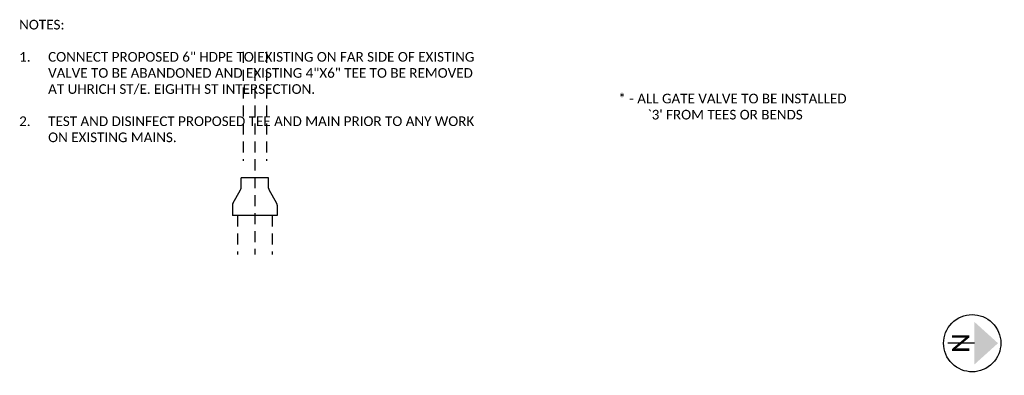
# Model space of a CAD drawing. Header units: feet. Extents: x 2205963 to 2207247, y 306378 to 307002.
# Tile 16 of 16: x 2207233 to 2207247, y 306953 to 306958. Entities that reach past the tile are written whole.
import ezdxf
from ezdxf.enums import TextEntityAlignment as Align

# ---------------------------------------------------------------- set-up
doc = ezdxf.new("R2010")
doc.units = ezdxf.units.FT
doc.header["$MEASUREMENT"] = 0
doc.linetypes.add('2', pattern=[0.1, 0.06, -0.04])
doc.linetypes.add('3', pattern=[0.22, 0.16, -0.06])
for name, color, linetype in [('SH_Data', 7, 'Continuous'), ('SH_Text', 7, 'Continuous'), ('UT_X_Water', 10, '3'), ('UT_X_Water_Cells', 131, 'Continuous')]:
    doc.layers.add(name, color=color, linetype=linetype)
doc.styles.add('Font 70-Main Title', font='calibri.ttf', dxfattribs={"width": 1.15, "height": 0.25})
doc.styles.add('Straight Normal (0.14) Font 30', font='calibri.ttf', dxfattribs={"height": 0.14})

# ---------------------------------------------------------------- blocks, each defined once
blk = doc.blocks.new('NARROW')
at = {"layer": 'SH_Data', "color": 7, "linetype": 'Continuous'}
blk.add_line((0, 0.033), (0, -0.354), dxfattribs=at)
blk.add_arc((0, 0), 0.415, 129.7798, 129.7633, dxfattribs=at)
blk.add_solid([(0, 0.374), (-0.308, 0.033), (0.308, 0.033)], dxfattribs=at)
at = {"layer": 'SH_Data', "color": 7, "linetype": 'Continuous', "style": 'Font 70-Main Title', "width": 1.15}
blk.add_text('N', height=0.25, dxfattribs=at).set_placement((-0.001, -0.166), align=Align.MIDDLE_CENTER)
blk = doc.blocks.new('A$Cdf5d6533')
at = {"color": 0, "linetype": 'ByBlock'}
for p, q in [((-0.2165, 0), (0.2165, 0)), ((-0.2165, -0.0989), (-0.2165, 0)), ((0.2165, -0.0989), (0.2165, 0)), ((-0.2122, -0.1152), (-0.1374, -0.2482)), ((0.2122, -0.1152), (0.1374, -0.2482)), ((-0.1331, -0.2645), (-0.1331, -0.3634)), ((0.1331, -0.2645), (0.1331, -0.3634)), ((-0.1331, -0.3634), (0.1331, -0.3634))]:
    blk.add_line(p, q, dxfattribs=at)
for centre, start, end in [((-0.1831, -0.0989), 180, 209.35775), ((0.1831, -0.0989), 330.64225, 0), ((-0.1665, -0.2645), 0, 29.35775), ((0.1665, -0.2645), 150.64225, 180)]:
    blk.add_arc(centre, 0.0333, start, end, dxfattribs=at)
blk = doc.blocks.new('pvcsch40-10x6red')
at = {"xscale": 26.99730021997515, "yscale": 26.99730021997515, "zscale": 26.99730021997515, "rotation": 90}
blk.add_blockref('A$Cdf5d6533', (0, 0), dxfattribs=at)

msp = doc.modelspace()

# ---------------------------------------------------------------- linework, layer by layer
at = {"layer": 'UT_X_Water'}
for p, q in [((2207236.356, 306957.727), (2207236.356, 306956.144)), ((2207236.523, 306957.727), (2207236.523, 306954.787)), ((2207236.69, 306957.727), (2207236.69, 306956.144)), ((2207236.273, 306955.352), (2207236.273, 306954.787)), ((2207236.773, 306955.352), (2207236.773, 306954.787))]:
    msp.add_line(p, q, dxfattribs=at)

# ---------------------------------------------------------------- block references
at = {"layer": 'SH_Text', "rotation": 270}
msp.add_blockref('NARROW', (2207246.921, 306953.501), dxfattribs=at)
at = {"layer": 'UT_X_Water_Cells', "linetype": '2', "xscale": 0.05555833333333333, "yscale": 0.05555833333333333, "zscale": 0.05555833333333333, "rotation": 90.00000001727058}
msp.add_blockref('pvcsch40-10x6red', (2207236.523, 306955.352), dxfattribs=at)

# ---------------------------------------------------------------- texts
at = {"layer": 'SH_Text', "char_height": 0.14, "style": 'Straight Normal (0.14) Font 30'}
for s, insert, width, attachment_point in [('NOTES:\\P\\P\\pxi-3,l3,t3;1.^ICONNECT PROPOSED 6" HDPE TO EXISTING ON FAR SIDE OF EXISTING VALVE TO BE ABANDONED AND EXISTING 4"X6" TEE TO BE REMOVED AT UHRICH ST/E. EIGHTH ST INTERSECTION.\\P\\pi0,l0,tz;\\P\\pi-3,l3,t3;2.^ITEST AND DISINFECT PROPOSED TEE AND MAIN PRIOR TO ANY WORK ON EXISTING MAINS.', (2207233.107, 306957.302), 6.60705, 4), ("* - ALL GATE VALVE TO BE INSTALLED\\P\\pxi3;`3' FROM TEES OR BENDS", (2207241.792, 306957.118), 4.12497, 1)]:
    msp.add_mtext(s, dxfattribs=dict(at, insert=insert, width=width, attachment_point=attachment_point))

doc.saveas('drawing.dxf')
